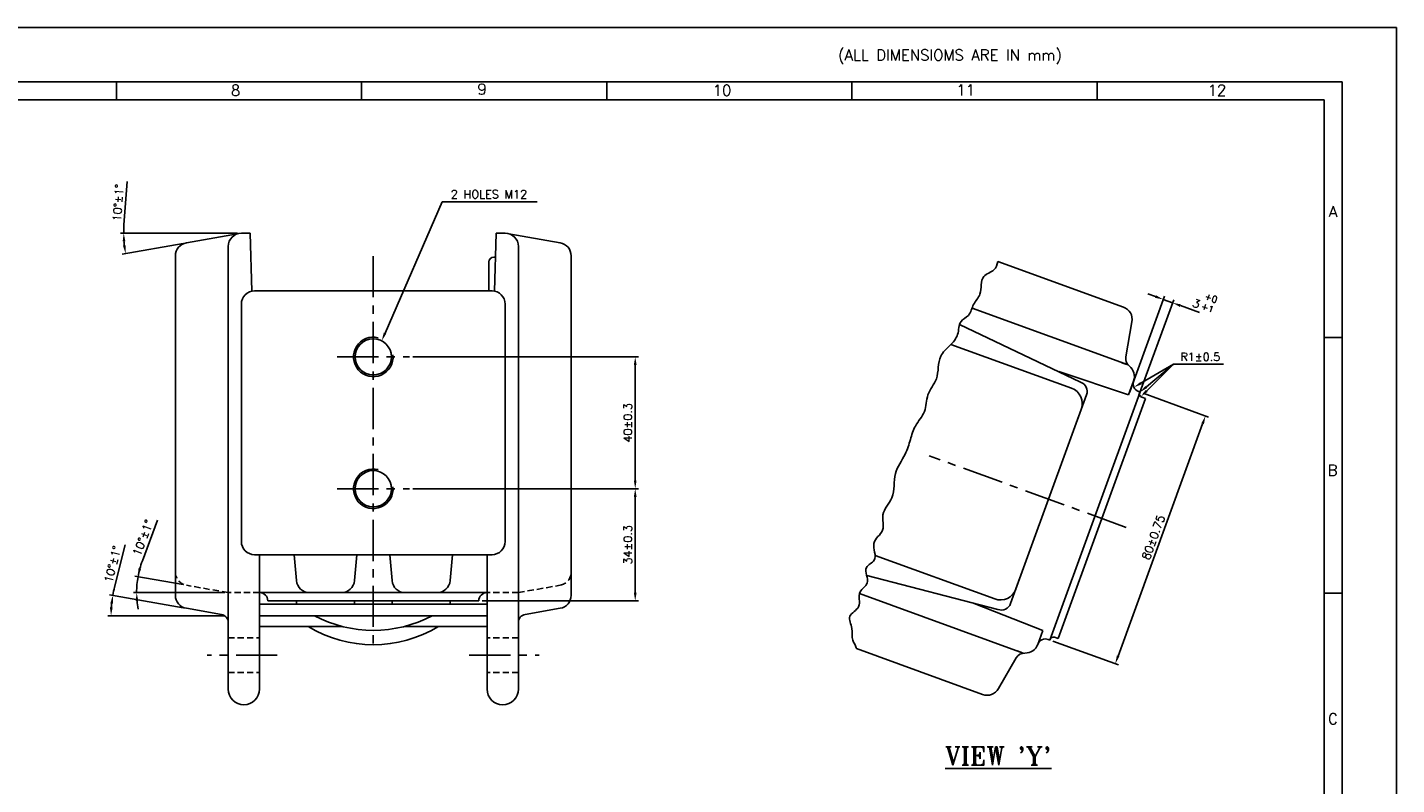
# Model space of a CAD drawing. Extents: x -78 to 847, y 1 to 655.
# Tile 11 of 11: x 431 to 847, y 425 to 655. Entities that reach past the tile are written whole.
import ezdxf

# ---------------------------------------------------------------- set-up
doc = ezdxf.new("R2010")
doc.units = 0
doc.header["$MEASUREMENT"] = 0
doc.linetypes.add('CENTER', pattern=[2, 1.25, -0.25, 0.25, -0.25])
doc.linetypes.add('HIDDEN', pattern=[9.525, 6.35, -3.175])
doc.layers.get('0').update_dxf_attribs({"linetype": 'CONTINUOUS'})
doc.layers.get('DEFPOINTS').update_dxf_attribs({"linetype": 'CONTINUOUS'})
for name, color, linetype in [('CEN', 3, 'CENTER'), ('DIM', 1, 'CONTINUOUS'), ('FORMAT', 3, 'CONTINUOUS'), ('HIDD', 2, 'HIDDEN'), ('TAXT', 4, 'CONTINUOUS')]:
    doc.layers.add(name, color=color, linetype=linetype)
doc.styles.add('RAJESH', font='romans.shx')
doc.styles.add('ROMAND', font='romand')
doc.styles.add('ROMANS', font='romans', dxfattribs={"width": 1.5, "height": 1.5})
doc.styles.add('ROMANT', font='romant.shx')
doc.dimstyles.new('RAJESH', dxfattribs={"dimtxt": 2.5, "dimasz": 2.5, "dimexe": 1, "dimexo": 1, "dimgap": 1, "dimtad": 1, "dimzin": 9, "dimdsep": 46, "dimtxsty": 'RAJESH', "dimcen": 0, "dimclrd": 1, "dimclre": 1, "dimclrt": 4, "dimadec": 0, "dimazin": 0, "dimtp": 0.5, "dimtfac": 1, "dimtmove": 0, "dimatfit": 3, "dimfxl": 0, "dimtolj": 1, "dimtzin": 9, "dimarcsym": 0})

# ---------------------------------------------------------------- blocks, each defined once
blk = doc.blocks.new('A$C4DC44A80')
at = {"color": 71}
for p, q in [((841, 594), (0, 594)), ((841, 0), (841, 594)), ((826, 579), (15, 579)), ((488.08, 579), (488.08, 574)), ((555.67, 579), (555.67, 574)), ((623.25, 579), (623.25, 574)), ((690.83, 579), (690.83, 574)), ((758.42, 579), (758.42, 574)), ((826, 15), (826, 579)), ((821, 574), (95, 574)), ((821, 20), (821, 574)), ((821, 508.5), (826, 508.5)), ((821, 438), (826, 438))]:
    blk.add_line(p, q, dxfattribs=at)
for s, style, p in [(' (ALL DIMENSIOMS ARE IN mm)', 'ROMAND', (684.94, 584.87)), ('8', 'ROMANS', (519.64, 575.15)), ('9', 'ROMANS', (587.6, 575.47)), ('10', 'ROMANS', (652.47, 575.15)), ('11', 'ROMANS', (719.63, 575.23)), ('12', 'ROMANS', (788.88, 575.17)), ('A', 'ROMANS', (822.32, 541.73)), ('B', 'ROMANS', (822.01, 470.4)), ('C', 'ROMANS', (822.1, 401.86))]:
    blk.add_text(s, height=3, dxfattribs=dict(at, style=style)).set_placement(p)
blk = doc.blocks.new('*D36')
at = {"color": 1, "linetype": 'ByBlock'}
for p, q in [((548.35, 514.83), (616.82, 514.83)), ((615.82, 483.33), (615.82, 512.33)), ((569.39, 480.83), (616.82, 480.83))]:
    blk.add_line(p, q, dxfattribs=at)
for points in [[(615.4, 512.33), (616.24, 512.33), (615.82, 514.83)], [(615.4, 483.33), (616.24, 483.33), (615.82, 480.83)]]:
    blk.add_solid(points, dxfattribs=at)
at = {"layer": 'DEFPOINTS', "color": 0, "linetype": 'ByBlock'}
for p in [(547.35, 514.83), (615.82, 514.83), (568.39, 480.83)]:
    blk.add_point(p, dxfattribs=at)
at = {"color": 4, "linetype": 'ByBlock', "insert": (613.57, 497.83), "char_height": 2.5, "attachment_point": 5, "rotation": 90, "style": 'RAJESH'}
blk.add_mtext('\\A1;34±0.3', dxfattribs=at)
blk = doc.blocks.new('*D37')
at = {"color": 1, "linetype": 'ByBlock'}
for p, q in [((548.35, 554.83), (616.82, 554.83)), ((615.82, 552.33), (615.82, 517.33)), ((548.35, 514.83), (616.82, 514.83))]:
    blk.add_line(p, q, dxfattribs=at)
for points in [[(615.4, 552.33), (616.24, 552.33), (615.82, 554.83)], [(615.4, 517.33), (616.24, 517.33), (615.82, 514.83)]]:
    blk.add_solid(points, dxfattribs=at)
at = {"layer": 'DEFPOINTS', "color": 0, "linetype": 'ByBlock'}
for p in [(547.35, 554.83), (547.35, 514.83), (615.82, 514.83)]:
    blk.add_point(p, dxfattribs=at)
at = {"color": 4, "linetype": 'ByBlock', "insert": (613.57, 534.83), "char_height": 2.5, "attachment_point": 5, "rotation": 90, "style": 'RAJESH'}
blk.add_mtext('\\A1;40±0.3', dxfattribs=at)
blk = doc.blocks.new('*D38')
at = {"color": 1, "linetype": 'ByBlock'}
for p, q in [((466.35, 492.98), (470.93, 505.35)), ((478.71, 485.74), (464.06, 488.33)), ((491.39, 483.33), (463.62, 483.33))]:
    blk.add_line(p, q, dxfattribs=at)
for start, end in [(159.6692, 170), (159.6797, 164.8398), (170, 180), (185.1602, 190.3203)]:
    blk.add_arc((492.39, 483.33), 27.77, start, end, dxfattribs=at)
for points in [[(465.99, 490.5), (465.18, 490.68), (465.04, 488.15)], [(464.32, 480.81), (465.15, 480.85), (464.62, 483.33)]]:
    blk.add_solid(points, dxfattribs=at)
at = {"layer": 'DEFPOINTS', "color": 0, "linetype": 'ByBlock'}
for p in [(464.67, 484.94), (479.69, 485.57), (492.39, 483.33), (492.39, 483.33), (501.89, 483.33)]:
    blk.add_point(p, dxfattribs=at)
at = {"color": 4, "linetype": 'ByBlock', "insert": (466.53, 499.94), "char_height": 2.5, "attachment_point": 5, "rotation": 69.6692, "style": 'RAJESH'}
blk.add_mtext('\\A1;10°±1°', dxfattribs=at)
blk = doc.blocks.new('*D39')
at = {"color": 1, "linetype": 'ByBlock'}
for p, q in [((457.91, 484.95), (461.13, 497.83)), ((478.71, 478.74), (456.4, 482.67)), ((491.39, 476.33), (455.85, 476.33))]:
    blk.add_line(p, q, dxfattribs=at)
for start, end in [(165.9688, 170), (174.0312, 175.9688)]:
    blk.add_arc((492.39, 476.33), 35.54, start, end, dxfattribs=at)
for points in [[(456.63, 480.08), (457.45, 479.97), (457.39, 482.5)], [(457.35, 478.81), (456.52, 478.84), (456.85, 476.33)]]:
    blk.add_solid(points, dxfattribs=at)
at = {"layer": 'DEFPOINTS', "color": 0, "linetype": 'ByBlock'}
for p in [(456.91, 478.4), (479.69, 478.57), (492.39, 476.33), (492.39, 476.33), (497.45, 476.33)]:
    blk.add_point(p, dxfattribs=at)
at = {"color": 4, "linetype": 'ByBlock', "insert": (457.34, 491.93), "char_height": 2.5, "attachment_point": 5, "rotation": 75.9688, "style": 'RAJESH'}
blk.add_mtext('\\A1;10°\\fRomanS|b0|i0|c0|p0;±1°', dxfattribs=at)
blk = doc.blocks.new('*D83')
at = {"color": 1, "lineweight": -2}
for p, q in [((769.86, 543.79), (789.7, 536.57)), ((787.9, 534.56), (762.25, 464.08)), ((742.5, 468.61), (762.34, 461.39))]:
    blk.add_line(p, q, dxfattribs=at)
at = {"color": 1}
for points in [[(787.51, 534.7), (788.29, 534.42), (788.76, 536.91)], [(761.86, 464.22), (762.64, 463.94), (761.4, 461.73)]]:
    blk.add_solid(points, dxfattribs=at)
at = {"layer": 'DEFPOINTS', "color": 0}
for p in [(768.92, 544.13), (741.56, 468.95), (761.4, 461.73)]:
    blk.add_point(p, dxfattribs=at)
at = {"color": 4, "insert": (772.96, 500.09), "char_height": 2.5, "attachment_point": 5, "rotation": 70, "style": 'RAJESH'}
blk.add_mtext('\\A1;80±0.75', dxfattribs=at)
blk = doc.blocks.new('*D84')
at = {"color": 1, "lineweight": -2}
for p, q in [((765.77, 544.25), (776.3, 573.19)), ((773.61, 573.1), (771.26, 573.96)), ((768.59, 543.23), (779.12, 572.16)), ((775.96, 572.25), (778.78, 571.22)), ((781.13, 570.37), (786.92, 568.26))]:
    blk.add_line(p, q, dxfattribs=at)
at = {"color": 1}
for points in [[(773.75, 573.49), (773.47, 572.71), (775.96, 572.25)], [(781.27, 570.76), (780.99, 569.98), (778.78, 571.22)]]:
    blk.add_solid(points, dxfattribs=at)
at = {"layer": 'DEFPOINTS', "color": 0}
for p in [(778.78, 571.22), (765.43, 543.31), (768.25, 542.29)]:
    blk.add_point(p, dxfattribs=at)
at = {"color": 4, "insert": (785.97, 571), "char_height": 2.5, "attachment_point": 5, "rotation": 340, "style": 'RAJESH'}
blk.add_mtext('\\A1;3', dxfattribs=at)

msp = doc.modelspace()

# ---------------------------------------------------------------- linework, layer by layer
at = {"color": 1}
for p, q in [((539.94, 561.993), (557.245, 601.89)), ((557.245, 601.89), (558.897, 601.89)), ((769.201, 546.847), (779.096, 552.59)), ((770.842, 545.727), (779.096, 552.59)), ((770.942, 544.522), (779.096, 552.59)), ((779.096, 552.59), (780.135, 552.59)), ((780.135, 552.59), (794.23, 552.59))]:
    msp.add_line(p, q, dxfattribs=at)
for p, q in [((495.256, 592.166), (479.694, 589.422)), ((496.388, 592.33), (499.083, 592.33)), ((499.083, 592.33), (499.589, 574.749)), ((573.694, 592.33), (573.188, 574.749)), ((573.694, 592.33), (576.388, 592.33)), ((577.521, 592.166), (593.083, 589.422)), ((476.388, 585.483), (476.388, 482.507)), ((492.388, 479.33), (492.388, 588.33)), ((580.388, 588.33), (580.388, 474.232)), ((596.388, 585.483), (596.388, 482.507)), ((571.458, 574.83), (571.458, 583.6)), ((572.958, 585.1), (573.486, 585.1)), ((763.889, 569.903), (725.739, 583.789)), ((572.388, 574.83), (500.388, 574.83)), ((496.388, 570.83), (496.388, 498.83)), ((576.388, 570.83), (576.388, 498.83)), ((717.97, 569.59), (765.308, 552.36)), ((764.596, 554.874), (766.46, 565.45)), ((711.563, 558.619), (748.102, 545.32)), ((764.565, 552.631), (763.406, 553.052)), ((765.43, 543.312), (744.235, 550.343)), ((766.955, 547.504), (765.43, 543.312)), ((766.1, 545.154), (766.034, 544.972)), ((768.919, 544.128), (768.45, 544.299)), ((768.919, 544.128), (768.836, 543.898)), ((752.693, 543.316), (729.65, 480.005)), ((741.558, 468.953), (768.836, 543.898)), ((744.065, 469.365), (770.575, 542.201)), ((769.433, 542.617), (770.575, 542.201)), ((572.388, 494.83), (500.388, 494.83)), ((501.888, 494.83), (501.888, 454.08)), ((512.388, 494.83), (513.075, 486.981)), ((531.388, 494.83), (530.702, 486.981)), ((541.388, 494.83), (542.075, 486.981)), ((560.388, 494.83), (559.702, 486.981)), ((570.888, 494.83), (570.888, 454.08)), ((570.888, 483.33), (501.888, 483.33)), ((517.06, 483.33), (526.717, 483.33)), ((555.717, 483.33), (546.06, 483.33)), ((683.839, 483.044), (733.5, 464.969)), ((490.322, 476.694), (479.694, 478.568)), ((492.388, 479.33), (492.388, 454.08)), ((501.888, 479.805), (570.888, 479.805)), ((504.388, 480.83), (568.388, 480.83)), ((513.075, 480.83), (513.075, 479.805)), ((530.702, 480.83), (530.702, 479.805)), ((542.075, 480.83), (542.075, 479.805)), ((559.702, 480.83), (559.702, 479.805)), ((582.454, 476.694), (593.083, 478.568)), ((739.409, 471.821), (718.653, 480.059)), ((501.888, 476.33), (570.888, 476.33)), ((580.388, 474.232), (580.388, 454.08)), ((501.888, 473.063), (526.966, 473.063)), ((545.811, 473.063), (570.888, 473.063)), ((739.409, 471.821), (737.884, 467.63)), ((738.805, 470.162), (738.739, 469.979)), ((742.923, 469.781), (744.065, 469.365)), ((721.137, 452.442), (682.882, 466.365)), ((732.757, 465.239), (731.598, 465.661)), ((741.558, 468.953), (741.088, 469.124)), ((731.338, 463.5), (725.969, 454.2))]:
    msp.add_line(p, q)
at = {"ltscale": 10}
for p, q in [((750.9, 547.161), (714.198, 564.68)), ((751.09, 538.912), (749.551, 534.683)), ((724.844, 481.421), (688.565, 494.626)), ((725.805, 478.212), (686.009, 488.492)), ((729.65, 480.005), (732.792, 488.638))]:
    msp.add_line(p, q, dxfattribs=at)
for centre in [(536.388, 554.83), (536.388, 514.83)]:
    msp.add_circle(centre, 5.5)
for centre, radius, start, end in [((496.388, 588.33), 4, 90, 180), ((576.388, 588.33), 4, 0, 90), ((480.388, 585.483), 4, 100, 180), ((592.388, 585.483), 4, 0, 80), ((572.958, 583.6), 1.5, 90, 180), ((500.388, 570.83), 4, 90, 180), ((572.388, 570.83), 4, 0, 90), ((762.521, 566.144), 4, 350, 70), ((536.388, 554.83), 6, 75.70161, 5.87192), ((767.55, 554.353), 3, 170, 231.54357), ((763.197, 548.872), 4, 340, 51.54357), ((769.305, 546.649), 2.5, 160, 250), ((769.775, 543.556), 1, 160, 250), ((536.388, 514.83), 6, 75.70161, 5.87192), ((500.388, 498.83), 4, 180, 270), ((572.388, 498.83), 4, 270, 0), ((517.06, 487.33), 4, 185, 270), ((526.717, 487.33), 4, 270, 355), ((546.06, 487.33), 4, 185, 270), ((555.717, 487.33), 4, 270, 355), ((480.388, 482.507), 4, 180, 260), ((501.888, 480.83), 2.5, 0, 90), ((570.888, 480.83), 2.5, 90, 180), ((592.388, 482.507), 4, 280, 0), ((489.888, 474.232), 2.5, 0, 80), ((536.388, 509.876), 38, 241.98154, 298.01846), ((582.888, 474.232), 2.5, 100, 180), ((536.388, 505.53), 38, 238.6923, 301.3077), ((740.233, 466.775), 2.5, 70, 160), ((742.581, 468.841), 1, 70, 160), ((734.125, 468.998), 4, 268.45643, 340), ((733.936, 462), 3, 88.45643, 150), ((497.138, 454.08), 4.75, 180, 0), ((575.638, 454.08), 4.75, 180, 0), ((722.505, 456.2), 4, 250, 330)]:
    msp.add_arc(centre, radius, start, end)
for centre, radius, start, end in [((746.392, 540.622), 5, 340, 70), ((749.874, 544.342), 3, 340, 70), ((726.554, 486.12), 5, 250, 340), ((726.831, 481.031), 3, 250, 340)]:
    msp.add_arc(centre, radius, start, end, dxfattribs=at)
msp.add_open_spline([(725.739, 583.789), (725.644, 582.748), (724.946, 580.788), (720.086, 579.498), (721.342, 574.011), (718.089, 570.933), (717.494, 567.248), (713.763, 565.655), (714.125, 561.313), (711.23, 558.199), (707.255, 554.598), (708.233, 548.25), (703.931, 543.656), (704.23, 537.947), (700.513, 534.275), (699.281, 529.617), (697.699, 524.651), (693.724, 519.464), (694.943, 512.235), (689.962, 507.599), (691.987, 501.859), (686.66, 498.666), (689.92, 493.129), (684.361, 491.081), (687.604, 486.136), (682.768, 483.653), (684.88, 478.747), (679.747, 476.542), (682.063, 472.477), (681.133, 469.1), (682.77, 467.337), (682.877, 466.431), (682.882, 466.365)], degree=3, knots=[3.6178559, 3.6178559, 3.6178559, 3.6178559, 6.6960848, 10.328932, 15.8241337, 19.5274745, 23.1768838, 26.1053723, 30.116264, 34.2568791, 38.5077578, 45.4928229, 50.9880246, 56.1235184, 61.3229626, 65.6804666, 70.4010979, 76.977676, 84.3843591, 90.2396906, 94.8334625, 99.6784588, 104.7370038, 107.9856879, 112.7071693, 116.1524993, 120.6444354, 124.5560726, 128.2957512, 131.8728397, 134.4420874, 134.6412399, 134.6412399, 134.6412399, 134.6412399])
at = {"color": 1}
for points in [[(540.322, 561.827), (539.558, 562.159), (538.945, 559.699)], [(769.41, 546.487), (768.992, 547.208), (767.039, 545.592)], [(771.108, 545.406), (770.575, 546.047), (768.919, 544.128)], [(771.235, 544.226), (770.649, 544.819), (769.165, 542.764)]]:
    msp.add_solid(points, dxfattribs=at)
at = {"layer": 'CEN', "ltscale": 10}
for p, q in [((536.388, 585.405), (536.388, 465.716)), ((525.429, 554.83), (547.347, 554.83)), ((764.673, 503.107), (704.966, 524.838)), ((525.429, 514.83), (547.347, 514.83)), ((507.286, 464.33), (486.052, 464.33)), ((565.491, 464.33), (586.724, 464.33))]:
    msp.add_line(p, q, dxfattribs=at)
at = {"layer": 'DEFPOINTS', "color": 0, "linetype": 'ByBlock'}
for p in [(495.256, 592.166), (496.388, 592.33), (499.083, 592.33), (479.694, 589.422)]:
    msp.add_point(p, dxfattribs=at)
at = {"layer": 'DIM', "color": 1, "linetype": 'ByBlock'}
for p, q in [((460.785, 594.828), (461.713, 607.986)), ((495.184, 592.33), (459.697, 592.33)), ((478.709, 589.248), (460.251, 585.994))]:
    msp.add_line(p, q, dxfattribs=at)
at = {"layer": 'DIM', "color": 1}
msp.add_line((558.897, 601.89), (586.087, 601.89), dxfattribs=at)
at = {"layer": 'DIM', "color": 1, "linetype": 'ByBlock'}
for start, end in [(175.96283, 180), (184.03717, 185.96283)]:
    msp.add_arc((496.184, 592.33), 35.488, start, end, dxfattribs=at)
at = {"layer": 'DIM', "color": 0, "linetype": 'ByBlock'}
msp.add_point((460.937, 588.21), dxfattribs=at)
at = {"layer": 'DIM', "color": 1, "linetype": 'ByBlock'}
for points in [[(460.368, 589.817), (461.201, 589.846), (460.697, 592.33)], [(461.301, 588.701), (460.476, 588.585), (461.236, 586.168)]]:
    msp.add_solid(points, dxfattribs=at)
at = {"layer": 'HIDD', "ltscale": 0.3}
for p, q in [((492.388, 483.33), (479.694, 485.568)), ((501.888, 483.33), (492.388, 483.33)), ((580.388, 483.33), (570.888, 483.33)), ((580.388, 483.33), (593.083, 485.568)), ((492.388, 469.58), (501.888, 469.58)), ((580.388, 469.58), (570.888, 469.58)), ((492.388, 459.08), (501.888, 459.08)), ((580.388, 459.08), (570.888, 459.08))]:
    msp.add_line(p, q, dxfattribs=at)
for centre, start, end in [((480.388, 489.507), 180, 260), ((592.388, 489.507), 280, 0)]:
    msp.add_arc(centre, 4, start, end, dxfattribs=at)

# ---------------------------------------------------------------- block references
at = {"layer": 'FORMAT', "xscale": 1.1, "yscale": 1.1, "zscale": 1.1}
msp.add_blockref('A$C4DC44A80', (-78.382, 1.35), dxfattribs=at)

# ---------------------------------------------------------------- texts
at = {"color": 4, "insert": (781.135, 554.84), "char_height": 2.5, "attachment_point": 4, "style": 'RAJESH'}
msp.add_mtext('\\A1;R1±0.5', dxfattribs=at)
at = {"layer": 'DIM', "color": 4, "linetype": 'ByBlock', "insert": (459.005, 601.566), "char_height": 2.5, "attachment_point": 5, "rotation": 85.96283, "style": 'RAJESH'}
msp.add_mtext('\\A1;10°±1°', dxfattribs=at)
at = {"layer": 'DIM', "color": 4, "insert": (559.897, 604.14), "char_height": 2.5, "attachment_point": 4, "style": 'RAJESH'}
msp.add_mtext('2 HOLES M12', dxfattribs=at)
at = {"layer": 'TAXT', "color": 6, "style": 'ROMANS'}
for s, p in [('+0', (788.245, 572.427)), ('+1', (787.159, 569.445))]:
    msp.add_text(s, height=2, rotation=340, dxfattribs=at).set_placement(p)
at = {"layer": 'TAXT', "color": 6, "style": 'ROMANT'}
msp.add_text("%%UVIEW 'Y'", height=5.5, dxfattribs=at).set_placement((709.776, 431.046))

# ---------------------------------------------------------------- dimensions: what is measured, and where the dimension line sits
dim = msp.add_aligned_dim(p1=(765.43, 543.312), p2=(768.249, 542.286), distance=30.793, dimstyle='RAJESH')
dim.commit()
dim.dimension.update_dxf_attribs({"geometry": '*D84', "text_midpoint": (785.971, 570.999)})
dim = msp.add_aligned_dim(p1=(768.919, 544.128), p2=(741.558, 468.953), distance=21.111, text='<>±0.75', dimstyle='RAJESH')
dim.commit()
dim.dimension.update_dxf_attribs({"geometry": '*D83', "text_midpoint": (772.962, 500.09)})
at = {"layer": 'DIM'}
for p1, picture, middle in [((547.347, 554.83), '*D37', (613.571, 534.83)), ((568.388, 480.83), '*D36', (613.571, 497.83))]:
    dim = msp.add_linear_dim(base=(615.821, 514.83), p1=p1, p2=(547.347, 514.83), angle=90, text='<>±0.3', dimstyle='RAJESH', dxfattribs=at)
    dim.commit()
    dim.dimension.update_dxf_attribs({"geometry": picture, "text_midpoint": middle})
for base, line1, line2, text, picture, middle in [((464.667, 484.944), ((501.888, 483.33), (492.388, 483.33)), ((492.388, 483.33), (479.694, 485.568)), '<>±1°', '*D38', (466.532, 499.944)), ((456.908, 478.396), ((492.388, 476.33), (497.454, 476.33)), ((492.388, 476.33), (479.694, 478.568)), '<>\\fRomanS|b0|i0|c0|p0;±1°', '*D39', (457.336, 491.935))]:
    dim = msp.add_angular_dim_2l(base=base, line1=line1, line2=line2, text=text, dimstyle='RAJESH', override={"dimadec": 2}, dxfattribs=at)
    dim.commit()
    dim.dimension.update_dxf_attribs({"geometry": picture, "text_midpoint": middle})

doc.saveas('drawing.dxf')
